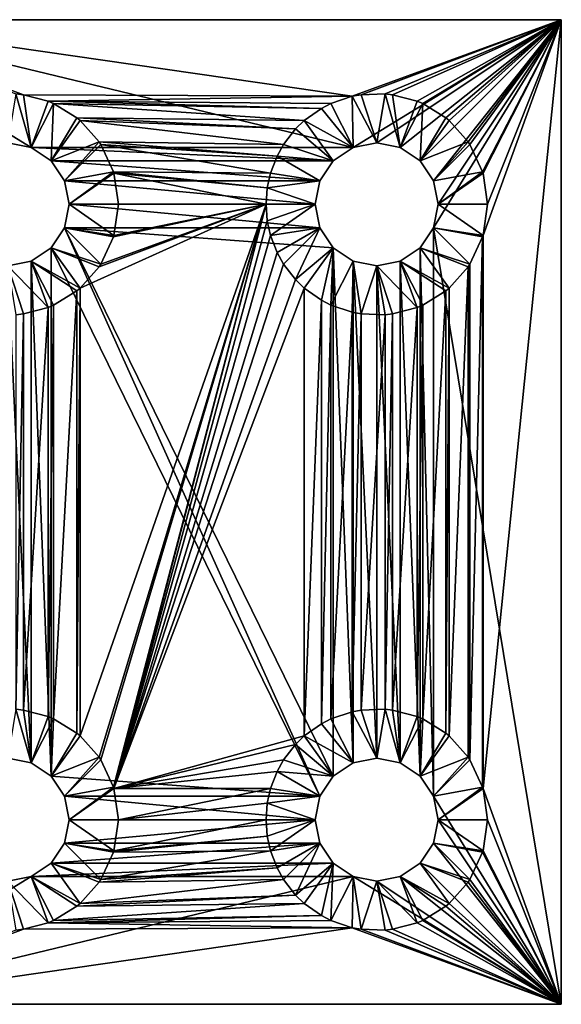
# Model space of a CAD drawing. Extents: x -50 to 50, y -20 to 20.
# Tile 4 of 4: x 28 to 50, y -20 to 20. Entities that reach past the tile are written whole.
import ezdxf

# ---------------------------------------------------------------- set-up
doc = ezdxf.new("R2010")
doc.units = 0
doc.header["$LTSCALE"] = 5
doc.linetypes.add('AUSGEZOGEN', pattern=[0])
doc.layers.add('LAYER0', color=7, linetype='CONTINUOUS')

msp = doc.modelspace()

# ---------------------------------------------------------------- linework, layer by layer
at = {"layer": 'LAYER0', "color": 8, "linetype": 'AUSGEZOGEN'}
for points in [[(20, 20, -25), (50, 20, -25), (20, 20, -35)], [(20, 20, -35), (50, 20, -25), (50, 20, -35)], [(28.14, 16.954, -25), (20, 20, -25), (27.836, 16.987, -25)], [(28.14, 16.954, -25), (41.499, 16.887, -25), (20, 20, -25)], [(20, 20, -25), (41.499, 16.887, -25), (50, 20, -25)], [(20, 20, -35), (41.543, 14.81, -35), (28.457, 14.81, -35)], [(27.5, 15, -35), (20, 20, -35), (28.457, 14.81, -35)], [(20, 20, -35), (50, 20, -35), (41.543, 14.81, -35)], [(50, 20, -25), (41.499, 16.887, -25), (41.86, 16.954, -25)], [(50, 20, -35), (42.5, 15, -35), (41.543, 14.81, -35)], [(42.836, 16.987, -25), (50, 20, -25), (41.86, 16.954, -25)], [(43.457, 14.81, -35), (42.5, 15, -35), (50, 20, -35)], [(42.836, 16.987, -25), (43.14, 16.954, -25), (50, 20, -25)], [(50, 20, -25), (43.14, 16.954, -25), (44.144, 16.689, -25)], [(43.457, 14.81, -35), (50, 20, -35), (44.268, 14.268, -35)], [(44.369, 16.593, -25), (50, 20, -25), (44.144, 16.689, -25)], [(50, 20, -35), (44.81, 13.457, -35), (44.268, 14.268, -35)], [(44.369, 16.593, -25), (45.306, 16.018, -25), (50, 20, -25)], [(50, 20, -35), (50, -20, -35), (44.81, 11.543, -35)], [(45, 12.5, -35), (50, 20, -35), (44.81, 11.543, -35)], [(45, 12.5, -35), (44.81, 13.457, -35), (50, 20, -35)], [(50, 20, -25), (45.306, 16.018, -25), (45.447, 15.901, -25)], [(46.218, 15.035, -25), (50, 20, -25), (45.447, 15.901, -25)], [(46.218, 15.035, -25), (46.286, 14.933, -25), (50, 20, -25)], [(50, 20, -25), (46.286, 14.933, -25), (46.8, 13.826, -25)], [(46.818, 13.768, -25), (50, 20, -25), (46.8, 13.826, -25)], [(46.818, -11.232, -25), (50, -20, -25), (50, 20, -25)], [(46.818, 11.232, -25), (50, 20, -25), (47, 12.5, -25)], [(46.818, 11.232, -25), (46.818, -11.232, -25), (50, 20, -25)], [(46.818, 13.768, -25), (47, 12.5, -25), (50, 20, -25)], [(50, 20, -25), (50, -20, -25), (50, 20, -35)], [(50, 20, -35), (50, -20, -25), (50, -20, -35)], [(28.457, 14.81, -27), (27.836, 16.987, -25), (27.5, 15, -27)], [(28.14, 16.954, -25), (27.836, 16.987, -25), (28.457, 14.81, -27)], [(28.14, 16.954, -25), (28.457, 14.81, -27), (29.144, 16.689, -25)], [(28.14, 16.954, -25), (29.144, 16.689, -25), (41.499, 16.887, -25)], [(41.499, 16.887, -25), (29.144, 16.689, -25), (40.631, 16.593, -25)], [(41.499, 16.887, -25), (40.631, 16.593, -25), (41.543, 14.81, -27)], [(41.499, 16.887, -25), (42.5, 15, -27), (41.86, 16.954, -25)], [(41.499, 16.887, -25), (41.543, 14.81, -27), (42.5, 15, -27)], [(42.5, 15, -27), (42.836, 16.987, -25), (41.86, 16.954, -25)], [(43.457, 14.81, -27), (42.836, 16.987, -25), (42.5, 15, -27)], [(43.14, 16.954, -25), (42.836, 16.987, -25), (43.457, 14.81, -27)], [(43.14, 16.954, -25), (43.457, 14.81, -27), (44.144, 16.689, -25)], [(28.457, 14.81, -27), (29.369, 16.593, -25), (29.144, 16.689, -25)], [(29.268, 14.268, -27), (29.369, 16.593, -25), (28.457, 14.81, -27)], [(40.631, 16.593, -25), (29.144, 16.689, -25), (40.25, 16.397, -25)], [(40.25, 16.397, -25), (29.144, 16.689, -25), (29.369, 16.593, -25)], [(30.306, 16.018, -25), (29.369, 16.593, -25), (29.268, 14.268, -27)], [(39.553, 15.901, -25), (29.369, 16.593, -25), (30.306, 16.018, -25)], [(39.553, 15.901, -25), (40.25, 16.397, -25), (29.369, 16.593, -25)], [(40.25, 16.397, -25), (41.543, 14.81, -27), (40.631, 16.593, -25)], [(43.457, 14.81, -27), (44.369, 16.593, -25), (44.144, 16.689, -25)], [(44.268, 14.268, -27), (44.369, 16.593, -25), (43.457, 14.81, -27)], [(45.306, 16.018, -25), (44.369, 16.593, -25), (44.268, 14.268, -27)], [(30.306, 16.018, -25), (29.268, 14.268, -27), (30.447, 15.901, -25)], [(39.201, 15.561, -25), (30.306, 16.018, -25), (30.447, 15.901, -25)], [(39.201, 15.561, -25), (39.553, 15.901, -25), (30.306, 16.018, -25)], [(40.25, 16.397, -25), (39.553, 15.901, -25), (41.543, 14.81, -27)], [(45.306, 16.018, -25), (44.268, 14.268, -27), (45.447, 15.901, -25)], [(29.268, 14.268, -27), (31.218, 15.035, -25), (30.447, 15.901, -25)], [(38.714, 14.933, -25), (30.447, 15.901, -25), (31.218, 15.035, -25)], [(38.714, 14.933, -25), (39.201, 15.561, -25), (30.447, 15.901, -25)], [(39.201, 15.561, -25), (40.732, 14.268, -27), (39.553, 15.901, -25)], [(39.553, 15.901, -25), (40.732, 14.268, -27), (41.543, 14.81, -27)], [(44.268, 14.268, -27), (46.218, 15.035, -25), (45.447, 15.901, -25)], [(38.714, 14.933, -25), (40.732, 14.268, -27), (39.201, 15.561, -25)], [(27.5, 15, -35), (28.457, 14.81, -27), (27.5, 15, -27)], [(27.5, 15, -35), (28.457, 14.81, -35), (28.457, 14.81, -27)], [(28.457, 14.81, -35), (29.268, 14.268, -27), (28.457, 14.81, -27)], [(28.457, 14.81, -35), (29.268, 14.268, -35), (29.268, 14.268, -27)], [(40.732, 14.268, -35), (29.268, 14.268, -35), (28.457, 14.81, -35)], [(41.543, 14.81, -35), (40.732, 14.268, -35), (28.457, 14.81, -35)], [(29.268, 14.268, -27), (29.81, 13.457, -27), (31.218, 15.035, -25)], [(29.81, 13.457, -27), (31.286, 14.933, -25), (31.218, 15.035, -25)], [(31.8, 13.826, -25), (31.286, 14.933, -25), (29.81, 13.457, -27)], [(38.446, 14.452, -25), (31.218, 15.035, -25), (31.286, 14.933, -25)], [(38.446, 14.452, -25), (38.714, 14.933, -25), (31.218, 15.035, -25)], [(38.182, 13.768, -25), (31.286, 14.933, -25), (31.8, 13.826, -25)], [(38.182, 13.768, -25), (38.446, 14.452, -25), (31.286, 14.933, -25)], [(38.446, 14.452, -25), (40.732, 14.268, -27), (38.714, 14.933, -25)], [(40.732, 14.268, -35), (41.543, 14.81, -27), (40.732, 14.268, -27)], [(40.732, 14.268, -35), (41.543, 14.81, -35), (41.543, 14.81, -27)], [(41.543, 14.81, -35), (42.5, 15, -27), (41.543, 14.81, -27)], [(41.543, 14.81, -35), (42.5, 15, -35), (42.5, 15, -27)], [(42.5, 15, -35), (43.457, 14.81, -27), (42.5, 15, -27)], [(42.5, 15, -35), (43.457, 14.81, -35), (43.457, 14.81, -27)], [(43.457, 14.81, -35), (44.268, 14.268, -27), (43.457, 14.81, -27)], [(43.457, 14.81, -35), (44.268, 14.268, -35), (44.268, 14.268, -27)], [(44.268, 14.268, -27), (44.81, 13.457, -27), (46.218, 15.035, -25)], [(44.81, 13.457, -27), (46.286, 14.933, -25), (46.218, 15.035, -25)], [(46.8, 13.826, -25), (46.286, 14.933, -25), (44.81, 13.457, -27)], [(40.19, 13.457, -27), (38.446, 14.452, -25), (38.182, 13.768, -25)], [(40.19, 13.457, -27), (40.732, 14.268, -27), (38.446, 14.452, -25)], [(29.268, 14.268, -35), (29.81, 13.457, -27), (29.268, 14.268, -27)], [(29.268, 14.268, -35), (29.81, 13.457, -35), (29.81, 13.457, -27)], [(40.19, 13.457, -35), (29.81, 13.457, -35), (29.268, 14.268, -35)], [(40.732, 14.268, -35), (40.19, 13.457, -35), (29.268, 14.268, -35)], [(40.19, 13.457, -35), (40.732, 14.268, -27), (40.19, 13.457, -27)], [(40.19, 13.457, -35), (40.732, 14.268, -35), (40.732, 14.268, -27)], [(44.268, 14.268, -35), (44.81, 13.457, -27), (44.268, 14.268, -27)], [(44.268, 14.268, -35), (44.81, 13.457, -35), (44.81, 13.457, -27)], [(31.8, 13.826, -25), (29.81, 13.457, -27), (30, 12.5, -27)], [(31.8, 13.826, -25), (30, 12.5, -27), (31.818, 13.768, -25)], [(30, 12.5, -27), (32, 12.5, -25), (31.818, 13.768, -25)], [(38.05, 13.171, -25), (31.8, 13.826, -25), (31.818, 13.768, -25)], [(38.05, 13.171, -25), (38.182, 13.768, -25), (31.8, 13.826, -25)], [(38, 12.5, -25), (31.818, 13.768, -25), (32, 12.5, -25)], [(38, 12.5, -25), (38.05, 13.171, -25), (31.818, 13.768, -25)], [(40.19, 13.457, -27), (38.182, 13.768, -25), (38.05, 13.171, -25)], [(46.8, 13.826, -25), (44.81, 13.457, -27), (45, 12.5, -27)], [(46.8, 13.826, -25), (45, 12.5, -27), (46.818, 13.768, -25)], [(45, 12.5, -27), (47, 12.5, -25), (46.818, 13.768, -25)], [(29.81, 13.457, -35), (30, 12.5, -27), (29.81, 13.457, -27)], [(29.81, 13.457, -35), (30, 12.5, -35), (30, 12.5, -27)], [(40, 12.5, -35), (30, 12.5, -35), (29.81, 13.457, -35)], [(40.19, 13.457, -35), (40, 12.5, -35), (29.81, 13.457, -35)], [(40.19, 13.457, -27), (38.05, 13.171, -25), (40, 12.5, -27)], [(40, 12.5, -35), (40.19, 13.457, -27), (40, 12.5, -27)], [(40, 12.5, -35), (40.19, 13.457, -35), (40.19, 13.457, -27)], [(44.81, 13.457, -35), (45, 12.5, -27), (44.81, 13.457, -27)], [(44.81, 13.457, -35), (45, 12.5, -35), (45, 12.5, -27)], [(38.05, 13.171, -25), (38, 12.5, -25), (40, 12.5, -27)], [(30, 12.5, -35), (29.81, 11.543, -27), (30, 12.5, -27)], [(30, 12.5, -35), (29.81, 11.543, -35), (29.81, 11.543, -27)], [(31.818, 11.232, -25), (30, 12.5, -27), (29.81, 11.543, -27)], [(29.81, 11.543, -35), (30, 12.5, -35), (40.19, 11.543, -35)], [(31.818, 11.232, -25), (32, 12.5, -25), (30, 12.5, -27)], [(40.19, 11.543, -35), (30, 12.5, -35), (40, 12.5, -35)], [(31.218, -9.965, -25), (38, 12.5, -25), (30.447, -9.099, -25)], [(30.447, -9.099, -25), (38, 12.5, -25), (30.447, 9.099, -25)], [(31.218, 9.965, -25), (30.447, 9.099, -25), (38, 12.5, -25)], [(31.286, -10.067, -25), (38, 12.5, -25), (31.218, -9.965, -25)], [(31.218, 9.965, -25), (38, 12.5, -25), (31.286, 10.067, -25)], [(31.8, -11.174, -25), (38, 12.5, -25), (31.286, -10.067, -25)], [(38, 12.5, -25), (31.8, 11.174, -25), (31.286, 10.067, -25)], [(31.818, -11.232, -25), (38, 12.5, -25), (31.8, -11.174, -25)], [(31.818, 11.232, -25), (31.8, 11.174, -25), (38, 12.5, -25)], [(38.05, 11.829, -25), (38, 12.5, -25), (31.818, -11.232, -25)], [(31.818, 11.232, -25), (38, 12.5, -25), (32, 12.5, -25)], [(38.05, 11.829, -25), (40, 12.5, -27), (38, 12.5, -25)], [(38.182, 11.232, -25), (40, 12.5, -27), (38.05, 11.829, -25)], [(40.19, 11.543, -27), (40, 12.5, -27), (38.182, 11.232, -25)], [(40.19, 11.543, -27), (40.19, 11.543, -35), (40, 12.5, -27)], [(40.19, 11.543, -35), (40, 12.5, -35), (40, 12.5, -27)], [(45, 12.5, -35), (44.81, 11.543, -27), (45, 12.5, -27)], [(45, 12.5, -35), (44.81, 11.543, -35), (44.81, 11.543, -27)], [(46.818, 11.232, -25), (45, 12.5, -27), (44.81, 11.543, -27)], [(46.818, 11.232, -25), (47, 12.5, -25), (45, 12.5, -27)], [(38.05, 11.829, -25), (31.818, -11.232, -25), (38.182, 11.232, -25)], [(29.81, 11.543, -35), (29.268, 10.732, -27), (29.81, 11.543, -27)], [(29.81, 11.543, -35), (29.268, 10.732, -35), (29.268, 10.732, -27)], [(29.81, 11.543, -27), (29.268, 10.732, -27), (31.286, 10.067, -25)], [(29.81, 11.543, -35), (40.19, -11.543, -35), (29.268, 10.732, -35)], [(29.81, 11.543, -27), (31.286, 10.067, -25), (31.8, 11.174, -25)], [(31.818, 11.232, -25), (29.81, 11.543, -27), (31.8, 11.174, -25)], [(29.81, 11.543, -35), (40.732, -10.732, -35), (40.19, -11.543, -35)], [(29.81, 11.543, -35), (40.732, 10.732, -35), (40.732, -10.732, -35)], [(29.81, 11.543, -35), (40.19, 11.543, -35), (40.732, 10.732, -35)], [(31.818, -11.232, -25), (38.446, 10.548, -25), (38.182, 11.232, -25)], [(38.446, 10.548, -25), (40.19, 11.543, -27), (38.182, 11.232, -25)], [(38.446, 10.548, -25), (38.714, 10.067, -25), (40.19, 11.543, -27)], [(40.19, 11.543, -27), (38.714, 10.067, -25), (39.201, 9.439, -25)], [(40.732, 10.732, -27), (40.19, 11.543, -27), (39.201, 9.439, -25)], [(40.19, 11.543, -27), (40.732, 10.732, -35), (40.19, 11.543, -35)], [(40.19, 11.543, -27), (40.732, 10.732, -27), (40.732, 10.732, -35)], [(44.81, 11.543, -35), (44.268, 10.732, -27), (44.81, 11.543, -27)], [(44.81, 11.543, -35), (44.268, 10.732, -35), (44.268, 10.732, -27)], [(44.81, 11.543, -27), (44.268, 10.732, -27), (46.286, 10.067, -25)], [(44.81, 11.543, -35), (44.81, -11.543, -35), (44.268, 10.732, -35)], [(44.81, 11.543, -27), (46.286, 10.067, -25), (46.8, 11.174, -25)], [(46.818, 11.232, -25), (44.81, 11.543, -27), (46.8, 11.174, -25)], [(44.81, 11.543, -35), (50, -20, -35), (44.81, -11.543, -35)], [(46.818, 11.232, -25), (46.8, -11.174, -25), (46.818, -11.232, -25)], [(46.818, 11.232, -25), (46.8, 11.174, -25), (46.8, -11.174, -25)], [(46.8, -11.174, -25), (46.8, 11.174, -25), (46.286, -10.067, -25)], [(46.286, -10.067, -25), (46.8, 11.174, -25), (46.286, 10.067, -25)], [(29.268, 10.732, -35), (28.457, 10.19, -27), (29.268, 10.732, -27)], [(29.268, 10.732, -35), (28.457, 10.19, -35), (28.457, 10.19, -27)], [(30.447, 9.099, -25), (29.268, 10.732, -27), (28.457, 10.19, -27)], [(29.268, 10.732, -35), (29.268, -10.732, -35), (28.457, 10.19, -35)], [(30.447, 9.099, -25), (31.218, 9.965, -25), (29.268, 10.732, -27)], [(29.268, 10.732, -27), (31.218, 9.965, -25), (31.286, 10.067, -25)], [(40.19, -11.543, -35), (29.268, -10.732, -35), (29.268, 10.732, -35)], [(38.714, 10.067, -25), (38.446, 10.548, -25), (31.818, -11.232, -25)], [(40.732, 10.732, -27), (39.201, 9.439, -25), (39.553, 9.099, -25)], [(40.25, 8.603, -25), (40.732, 10.732, -27), (39.553, 9.099, -25)], [(40.25, 8.603, -25), (40.631, 8.407, -25), (40.732, 10.732, -27)], [(40.732, 10.732, -27), (40.631, 8.407, -25), (41.543, 10.19, -27)], [(40.732, 10.732, -35), (40.732, 10.732, -27), (41.543, 10.19, -35)], [(41.543, 10.19, -35), (40.732, 10.732, -27), (41.543, 10.19, -27)], [(40.732, 10.732, -35), (41.543, -10.19, -35), (40.732, -10.732, -35)], [(40.732, 10.732, -35), (41.543, 10.19, -35), (41.543, -10.19, -35)], [(44.268, 10.732, -35), (43.457, 10.19, -27), (44.268, 10.732, -27)], [(44.268, 10.732, -35), (43.457, 10.19, -35), (43.457, 10.19, -27)], [(45.447, 9.099, -25), (44.268, 10.732, -27), (43.457, 10.19, -27)], [(44.268, 10.732, -35), (44.268, -10.732, -35), (43.457, 10.19, -35)], [(45.447, 9.099, -25), (46.218, 9.965, -25), (44.268, 10.732, -27)], [(44.268, 10.732, -27), (46.218, 9.965, -25), (46.286, 10.067, -25)], [(44.81, -11.543, -35), (44.268, -10.732, -35), (44.268, 10.732, -35)], [(28.457, 10.19, -35), (27.5, 10, -27), (28.457, 10.19, -27)], [(28.457, 10.19, -35), (27.5, 10, -35), (27.5, 10, -27)], [(29.144, 8.311, -25), (28.457, 10.19, -27), (27.5, 10, -27)], [(27.5, 10, -35), (28.457, 10.19, -35), (28.457, -10.19, -35)], [(27.5, 10, -27), (27.836, 8.013, -25), (28.14, 8.046, -25)], [(29.144, 8.311, -25), (27.5, 10, -27), (28.14, 8.046, -25)], [(27.5, 10, -35), (28.457, -10.19, -35), (27.5, -10, -35)], [(29.144, 8.311, -25), (29.369, 8.407, -25), (28.457, 10.19, -27)], [(28.457, 10.19, -27), (29.369, 8.407, -25), (30.306, 8.982, -25)], [(30.447, 9.099, -25), (28.457, 10.19, -27), (30.306, 8.982, -25)], [(28.457, 10.19, -35), (29.268, -10.732, -35), (28.457, -10.19, -35)], [(38.714, 10.067, -25), (31.818, -11.232, -25), (39.201, 9.439, -25)], [(41.543, 10.19, -27), (40.631, 8.407, -25), (41.499, 8.113, -25)], [(41.86, 8.046, -25), (41.543, 10.19, -27), (41.499, 8.113, -25)], [(42.5, 10, -35), (41.543, 10.19, -27), (42.5, 10, -27)], [(42.5, 10, -35), (41.543, 10.19, -35), (41.543, 10.19, -27)], [(41.86, 8.046, -25), (42.5, 10, -27), (41.543, 10.19, -27)], [(41.543, 10.19, -35), (42.5, -10, -35), (41.543, -10.19, -35)], [(41.543, 10.19, -35), (42.5, 10, -35), (42.5, -10, -35)], [(41.86, 8.046, -25), (42.836, 8.013, -25), (42.5, 10, -27)], [(43.457, 10.19, -35), (42.5, 10, -27), (43.457, 10.19, -27)], [(43.457, 10.19, -35), (42.5, 10, -35), (42.5, 10, -27)], [(44.144, 8.311, -25), (43.457, 10.19, -27), (42.5, 10, -27)], [(42.5, 10, -35), (43.457, 10.19, -35), (43.457, -10.19, -35)], [(42.5, 10, -27), (42.836, 8.013, -25), (43.14, 8.046, -25)], [(44.144, 8.311, -25), (42.5, 10, -27), (43.14, 8.046, -25)], [(42.5, 10, -35), (43.457, -10.19, -35), (42.5, -10, -35)], [(44.144, 8.311, -25), (44.369, 8.407, -25), (43.457, 10.19, -27)], [(43.457, 10.19, -27), (44.369, 8.407, -25), (45.306, 8.982, -25)], [(45.447, 9.099, -25), (43.457, 10.19, -27), (45.306, 8.982, -25)], [(43.457, 10.19, -35), (44.268, -10.732, -35), (43.457, -10.19, -35)], [(46.218, -9.965, -25), (46.286, 10.067, -25), (46.218, 9.965, -25)], [(46.218, -9.965, -25), (46.286, -10.067, -25), (46.286, 10.067, -25)], [(45.447, -9.099, -25), (46.218, 9.965, -25), (45.447, 9.099, -25)], [(45.447, -9.099, -25), (46.218, -9.965, -25), (46.218, 9.965, -25)], [(31.818, -11.232, -25), (39.553, 9.099, -25), (39.201, 9.439, -25)], [(29.369, -8.407, -25), (30.306, 8.982, -25), (29.369, 8.407, -25)], [(29.369, -8.407, -25), (30.306, -8.982, -25), (30.306, 8.982, -25)], [(30.306, -8.982, -25), (30.447, 9.099, -25), (30.306, 8.982, -25)], [(30.306, -8.982, -25), (30.447, -9.099, -25), (30.447, 9.099, -25)], [(39.553, 9.099, -25), (31.818, -11.232, -25), (39.553, -9.099, -25)], [(39.553, -9.099, -25), (40.25, 8.603, -25), (39.553, 9.099, -25)], [(44.369, -8.407, -25), (45.306, 8.982, -25), (44.369, 8.407, -25)], [(44.369, -8.407, -25), (45.306, -8.982, -25), (45.306, 8.982, -25)], [(45.306, -8.982, -25), (45.447, 9.099, -25), (45.306, 8.982, -25)], [(45.306, -8.982, -25), (45.447, -9.099, -25), (45.447, 9.099, -25)], [(29.144, -8.311, -25), (29.369, 8.407, -25), (29.144, 8.311, -25)], [(29.144, -8.311, -25), (29.369, -8.407, -25), (29.369, 8.407, -25)], [(39.553, -9.099, -25), (40.25, -8.603, -25), (40.25, 8.603, -25)], [(40.25, -8.603, -25), (40.631, 8.407, -25), (40.25, 8.603, -25)], [(40.25, -8.603, -25), (40.631, -8.407, -25), (40.631, 8.407, -25)], [(40.631, -8.407, -25), (41.499, 8.113, -25), (40.631, 8.407, -25)], [(44.144, -8.311, -25), (44.369, 8.407, -25), (44.144, 8.311, -25)], [(44.144, -8.311, -25), (44.369, -8.407, -25), (44.369, 8.407, -25)], [(27.836, -8.013, -25), (28.14, 8.046, -25), (27.836, 8.013, -25)], [(27.836, -8.013, -25), (28.14, -8.046, -25), (28.14, 8.046, -25)], [(28.14, -8.046, -25), (29.144, 8.311, -25), (28.14, 8.046, -25)], [(28.14, -8.046, -25), (29.144, -8.311, -25), (29.144, 8.311, -25)], [(40.631, -8.407, -25), (41.499, -8.113, -25), (41.499, 8.113, -25)], [(41.499, -8.113, -25), (41.86, 8.046, -25), (41.499, 8.113, -25)], [(41.499, -8.113, -25), (41.86, -8.046, -25), (41.86, 8.046, -25)], [(41.86, -8.046, -25), (42.836, 8.013, -25), (41.86, 8.046, -25)], [(41.86, -8.046, -25), (42.836, -8.013, -25), (42.836, 8.013, -25)], [(42.836, -8.013, -25), (43.14, 8.046, -25), (42.836, 8.013, -25)], [(42.836, -8.013, -25), (43.14, -8.046, -25), (43.14, 8.046, -25)], [(43.14, -8.046, -25), (44.144, 8.311, -25), (43.14, 8.046, -25)], [(43.14, -8.046, -25), (44.144, -8.311, -25), (44.144, 8.311, -25)], [(28.457, -10.19, -27), (27.836, -8.013, -25), (27.5, -10, -27)], [(28.14, -8.046, -25), (27.836, -8.013, -25), (28.457, -10.19, -27)], [(28.14, -8.046, -25), (28.457, -10.19, -27), (29.144, -8.311, -25)], [(28.457, -10.19, -27), (29.369, -8.407, -25), (29.144, -8.311, -25)], [(41.499, -8.113, -25), (40.631, -8.407, -25), (41.543, -10.19, -27)], [(41.499, -8.113, -25), (42.5, -10, -27), (41.86, -8.046, -25)], [(41.499, -8.113, -25), (41.543, -10.19, -27), (42.5, -10, -27)], [(42.5, -10, -27), (42.836, -8.013, -25), (41.86, -8.046, -25)], [(43.457, -10.19, -27), (42.836, -8.013, -25), (42.5, -10, -27)], [(43.14, -8.046, -25), (42.836, -8.013, -25), (43.457, -10.19, -27)], [(43.14, -8.046, -25), (43.457, -10.19, -27), (44.144, -8.311, -25)], [(43.457, -10.19, -27), (44.369, -8.407, -25), (44.144, -8.311, -25)], [(29.268, -10.732, -27), (29.369, -8.407, -25), (28.457, -10.19, -27)], [(30.306, -8.982, -25), (29.369, -8.407, -25), (29.268, -10.732, -27)], [(40.25, -8.603, -25), (39.553, -9.099, -25), (41.543, -10.19, -27)], [(40.25, -8.603, -25), (41.543, -10.19, -27), (40.631, -8.407, -25)], [(44.268, -10.732, -27), (44.369, -8.407, -25), (43.457, -10.19, -27)], [(45.306, -8.982, -25), (44.369, -8.407, -25), (44.268, -10.732, -27)], [(30.306, -8.982, -25), (29.268, -10.732, -27), (30.447, -9.099, -25)], [(29.268, -10.732, -27), (31.218, -9.965, -25), (30.447, -9.099, -25)], [(31.818, -11.232, -25), (39.201, -9.439, -25), (39.553, -9.099, -25)], [(39.201, -9.439, -25), (40.732, -10.732, -27), (39.553, -9.099, -25)], [(39.553, -9.099, -25), (40.732, -10.732, -27), (41.543, -10.19, -27)], [(45.306, -8.982, -25), (44.268, -10.732, -27), (45.447, -9.099, -25)], [(44.268, -10.732, -27), (46.218, -9.965, -25), (45.447, -9.099, -25)], [(38.714, -10.067, -25), (39.201, -9.439, -25), (31.818, -11.232, -25)], [(38.714, -10.067, -25), (40.732, -10.732, -27), (39.201, -9.439, -25)], [(27.5, -10, -35), (28.457, -10.19, -27), (27.5, -10, -27)], [(27.5, -10, -35), (28.457, -10.19, -35), (28.457, -10.19, -27)], [(29.268, -10.732, -27), (29.81, -11.543, -27), (31.218, -9.965, -25)], [(29.81, -11.543, -27), (31.286, -10.067, -25), (31.218, -9.965, -25)], [(41.543, -10.19, -35), (42.5, -10, -27), (41.543, -10.19, -27)], [(41.543, -10.19, -35), (42.5, -10, -35), (42.5, -10, -27)], [(42.5, -10, -35), (43.457, -10.19, -27), (42.5, -10, -27)], [(42.5, -10, -35), (43.457, -10.19, -35), (43.457, -10.19, -27)], [(44.268, -10.732, -27), (44.81, -11.543, -27), (46.218, -9.965, -25)], [(44.81, -11.543, -27), (46.286, -10.067, -25), (46.218, -9.965, -25)], [(28.457, -10.19, -35), (29.268, -10.732, -27), (28.457, -10.19, -27)], [(28.457, -10.19, -35), (29.268, -10.732, -35), (29.268, -10.732, -27)], [(31.8, -11.174, -25), (31.286, -10.067, -25), (29.81, -11.543, -27)], [(38.714, -10.067, -25), (31.818, -11.232, -25), (38.446, -10.548, -25)], [(38.446, -10.548, -25), (40.732, -10.732, -27), (38.714, -10.067, -25)], [(40.732, -10.732, -35), (41.543, -10.19, -27), (40.732, -10.732, -27)], [(40.732, -10.732, -35), (41.543, -10.19, -35), (41.543, -10.19, -27)], [(43.457, -10.19, -35), (44.268, -10.732, -27), (43.457, -10.19, -27)], [(43.457, -10.19, -35), (44.268, -10.732, -35), (44.268, -10.732, -27)], [(46.8, -11.174, -25), (46.286, -10.067, -25), (44.81, -11.543, -27)], [(29.268, -10.732, -35), (29.81, -11.543, -27), (29.268, -10.732, -27)], [(29.268, -10.732, -35), (29.81, -11.543, -35), (29.81, -11.543, -27)], [(29.81, -11.543, -35), (29.268, -10.732, -35), (40.19, -11.543, -35)], [(31.818, -11.232, -25), (38.182, -11.232, -25), (38.446, -10.548, -25)], [(40.19, -11.543, -27), (38.446, -10.548, -25), (38.182, -11.232, -25)], [(40.19, -11.543, -27), (40.732, -10.732, -27), (38.446, -10.548, -25)], [(40.19, -11.543, -35), (40.732, -10.732, -27), (40.19, -11.543, -27)], [(40.19, -11.543, -35), (40.732, -10.732, -35), (40.732, -10.732, -27)], [(44.268, -10.732, -35), (44.81, -11.543, -27), (44.268, -10.732, -27)], [(44.268, -10.732, -35), (44.81, -11.543, -35), (44.81, -11.543, -27)], [(31.8, -11.174, -25), (29.81, -11.543, -27), (30, -12.5, -27)], [(31.8, -11.174, -25), (30, -12.5, -27), (31.818, -11.232, -25)], [(46.8, -11.174, -25), (44.81, -11.543, -27), (45, -12.5, -27)], [(46.8, -11.174, -25), (45, -12.5, -27), (46.818, -11.232, -25)], [(29.81, -11.543, -35), (30, -12.5, -27), (29.81, -11.543, -27)], [(29.81, -11.543, -35), (30, -12.5, -35), (30, -12.5, -27)], [(29.81, -11.543, -35), (40, -12.5, -35), (30, -12.5, -35)], [(29.81, -11.543, -35), (40.19, -11.543, -35), (40, -12.5, -35)], [(30, -12.5, -27), (32, -12.5, -25), (31.818, -11.232, -25)], [(32, -12.5, -25), (38.182, -11.232, -25), (31.818, -11.232, -25)], [(38.05, -11.829, -25), (38.182, -11.232, -25), (32, -12.5, -25)], [(40.19, -11.543, -27), (38.182, -11.232, -25), (38.05, -11.829, -25)], [(40.19, -11.543, -27), (38.05, -11.829, -25), (40, -12.5, -27)], [(40, -12.5, -35), (40.19, -11.543, -27), (40, -12.5, -27)], [(40, -12.5, -35), (40.19, -11.543, -35), (40.19, -11.543, -27)], [(44.81, -11.543, -35), (45, -12.5, -27), (44.81, -11.543, -27)], [(44.81, -11.543, -35), (45, -12.5, -35), (45, -12.5, -27)], [(44.81, -11.543, -35), (50, -20, -35), (45, -12.5, -35)], [(45, -12.5, -27), (47, -12.5, -25), (46.818, -11.232, -25)], [(47, -12.5, -25), (50, -20, -25), (46.818, -11.232, -25)], [(38, -12.5, -25), (38.05, -11.829, -25), (32, -12.5, -25)], [(38.05, -11.829, -25), (38, -12.5, -25), (40, -12.5, -27)], [(30, -12.5, -35), (29.81, -13.457, -27), (30, -12.5, -27)], [(30, -12.5, -35), (29.81, -13.457, -35), (29.81, -13.457, -27)], [(31.818, -13.768, -25), (30, -12.5, -27), (29.81, -13.457, -27)], [(40, -12.5, -35), (29.81, -13.457, -35), (30, -12.5, -35)], [(40, -12.5, -35), (40.19, -13.457, -35), (29.81, -13.457, -35)], [(31.818, -13.768, -25), (32, -12.5, -25), (30, -12.5, -27)], [(31.818, -13.768, -25), (38, -12.5, -25), (32, -12.5, -25)], [(31.818, -13.768, -25), (38.05, -13.171, -25), (38, -12.5, -25)], [(38.05, -13.171, -25), (40, -12.5, -27), (38, -12.5, -25)], [(38.182, -13.768, -25), (40, -12.5, -27), (38.05, -13.171, -25)], [(40.19, -13.457, -27), (40, -12.5, -27), (38.182, -13.768, -25)], [(40.19, -13.457, -27), (40.19, -13.457, -35), (40, -12.5, -27)], [(40.19, -13.457, -35), (40, -12.5, -35), (40, -12.5, -27)], [(45, -12.5, -35), (44.81, -13.457, -27), (45, -12.5, -27)], [(45, -12.5, -35), (44.81, -13.457, -35), (44.81, -13.457, -27)], [(46.818, -13.768, -25), (45, -12.5, -27), (44.81, -13.457, -27)], [(45, -12.5, -35), (50, -20, -35), (44.81, -13.457, -35)], [(46.818, -13.768, -25), (47, -12.5, -25), (45, -12.5, -27)], [(46.818, -13.768, -25), (50, -20, -25), (47, -12.5, -25)], [(31.818, -13.768, -25), (31.8, -13.826, -25), (38.05, -13.171, -25)], [(38.05, -13.171, -25), (31.8, -13.826, -25), (38.182, -13.768, -25)], [(29.81, -13.457, -35), (29.268, -14.268, -27), (29.81, -13.457, -27)], [(29.81, -13.457, -35), (29.268, -14.268, -35), (29.268, -14.268, -27)], [(29.81, -13.457, -27), (29.268, -14.268, -27), (31.286, -14.933, -25)], [(40.732, -14.268, -35), (29.268, -14.268, -35), (40.19, -13.457, -35)], [(40.19, -13.457, -35), (29.268, -14.268, -35), (29.81, -13.457, -35)], [(29.81, -13.457, -27), (31.286, -14.933, -25), (31.8, -13.826, -25)], [(31.818, -13.768, -25), (29.81, -13.457, -27), (31.8, -13.826, -25)], [(38.446, -14.452, -25), (40.19, -13.457, -27), (38.182, -13.768, -25)], [(38.446, -14.452, -25), (38.714, -14.933, -25), (40.19, -13.457, -27)], [(40.19, -13.457, -27), (38.714, -14.933, -25), (39.201, -15.561, -25)], [(40.732, -14.268, -27), (40.19, -13.457, -27), (39.201, -15.561, -25)], [(40.19, -13.457, -27), (40.732, -14.268, -35), (40.19, -13.457, -35)], [(40.19, -13.457, -27), (40.732, -14.268, -27), (40.732, -14.268, -35)], [(44.81, -13.457, -35), (44.268, -14.268, -27), (44.81, -13.457, -27)], [(44.81, -13.457, -35), (44.268, -14.268, -35), (44.268, -14.268, -27)], [(44.81, -13.457, -27), (44.268, -14.268, -27), (46.286, -14.933, -25)], [(44.81, -13.457, -35), (50, -20, -35), (44.268, -14.268, -35)], [(44.81, -13.457, -27), (46.286, -14.933, -25), (46.8, -13.826, -25)], [(46.818, -13.768, -25), (44.81, -13.457, -27), (46.8, -13.826, -25)], [(38.182, -13.768, -25), (31.8, -13.826, -25), (31.286, -14.933, -25)], [(38.446, -14.452, -25), (38.182, -13.768, -25), (31.286, -14.933, -25)], [(46.286, -14.933, -25), (50, -20, -25), (46.8, -13.826, -25)], [(46.8, -13.826, -25), (50, -20, -25), (46.818, -13.768, -25)], [(29.268, -14.268, -35), (28.457, -14.81, -27), (29.268, -14.268, -27)], [(29.268, -14.268, -35), (28.457, -14.81, -35), (28.457, -14.81, -27)], [(30.447, -15.901, -25), (29.268, -14.268, -27), (28.457, -14.81, -27)], [(28.457, -14.81, -35), (40.732, -14.268, -35), (41.543, -14.81, -35)], [(28.457, -14.81, -35), (29.268, -14.268, -35), (40.732, -14.268, -35)], [(30.447, -15.901, -25), (31.218, -15.035, -25), (29.268, -14.268, -27)], [(29.268, -14.268, -27), (31.218, -15.035, -25), (31.286, -14.933, -25)], [(40.732, -14.268, -27), (39.201, -15.561, -25), (39.553, -15.901, -25)], [(40.25, -16.397, -25), (40.732, -14.268, -27), (39.553, -15.901, -25)], [(40.25, -16.397, -25), (40.631, -16.593, -25), (40.732, -14.268, -27)], [(40.732, -14.268, -27), (40.631, -16.593, -25), (41.543, -14.81, -27)], [(40.732, -14.268, -35), (40.732, -14.268, -27), (41.543, -14.81, -35)], [(41.543, -14.81, -35), (40.732, -14.268, -27), (41.543, -14.81, -27)], [(44.268, -14.268, -35), (43.457, -14.81, -27), (44.268, -14.268, -27)], [(44.268, -14.268, -35), (43.457, -14.81, -35), (43.457, -14.81, -27)], [(45.447, -15.901, -25), (44.268, -14.268, -27), (43.457, -14.81, -27)], [(44.268, -14.268, -35), (50, -20, -35), (43.457, -14.81, -35)], [(45.447, -15.901, -25), (46.218, -15.035, -25), (44.268, -14.268, -27)], [(44.268, -14.268, -27), (46.218, -15.035, -25), (46.286, -14.933, -25)], [(38.446, -14.452, -25), (31.286, -14.933, -25), (31.218, -15.035, -25)], [(38.714, -14.933, -25), (38.446, -14.452, -25), (31.218, -15.035, -25)], [(41.543, -14.81, -35), (50, -20, -35), (20, -20, -35)], [(28.457, -14.81, -35), (20, -20, -35), (27.5, -15, -35)], [(28.457, -14.81, -35), (41.543, -14.81, -35), (20, -20, -35)], [(28.457, -14.81, -35), (27.5, -15, -27), (28.457, -14.81, -27)], [(28.457, -14.81, -35), (27.5, -15, -35), (27.5, -15, -27)], [(29.144, -16.689, -25), (28.457, -14.81, -27), (27.5, -15, -27)], [(27.5, -15, -27), (27.836, -16.987, -25), (28.14, -16.954, -25)], [(29.144, -16.689, -25), (27.5, -15, -27), (28.14, -16.954, -25)], [(29.144, -16.689, -25), (29.369, -16.593, -25), (28.457, -14.81, -27)], [(28.457, -14.81, -27), (29.369, -16.593, -25), (30.306, -16.018, -25)], [(30.447, -15.901, -25), (28.457, -14.81, -27), (30.306, -16.018, -25)], [(38.714, -14.933, -25), (31.218, -15.035, -25), (30.447, -15.901, -25)], [(39.201, -15.561, -25), (38.714, -14.933, -25), (30.447, -15.901, -25)], [(41.543, -14.81, -27), (40.631, -16.593, -25), (41.499, -16.887, -25)], [(41.86, -16.954, -25), (41.543, -14.81, -27), (41.499, -16.887, -25)], [(42.5, -15, -35), (41.543, -14.81, -27), (42.5, -15, -27)], [(42.5, -15, -35), (41.543, -14.81, -35), (41.543, -14.81, -27)], [(41.86, -16.954, -25), (42.5, -15, -27), (41.543, -14.81, -27)], [(42.5, -15, -35), (50, -20, -35), (41.543, -14.81, -35)], [(41.86, -16.954, -25), (42.836, -16.987, -25), (42.5, -15, -27)], [(43.457, -14.81, -35), (42.5, -15, -27), (43.457, -14.81, -27)], [(43.457, -14.81, -35), (42.5, -15, -35), (42.5, -15, -27)], [(44.144, -16.689, -25), (43.457, -14.81, -27), (42.5, -15, -27)], [(43.457, -14.81, -35), (50, -20, -35), (42.5, -15, -35)], [(42.5, -15, -27), (42.836, -16.987, -25), (43.14, -16.954, -25)], [(44.144, -16.689, -25), (42.5, -15, -27), (43.14, -16.954, -25)], [(44.144, -16.689, -25), (44.369, -16.593, -25), (43.457, -14.81, -27)], [(43.457, -14.81, -27), (44.369, -16.593, -25), (45.306, -16.018, -25)], [(45.447, -15.901, -25), (43.457, -14.81, -27), (45.306, -16.018, -25)], [(45.447, -15.901, -25), (50, -20, -25), (46.218, -15.035, -25)], [(46.218, -15.035, -25), (50, -20, -25), (46.286, -14.933, -25)], [(39.201, -15.561, -25), (30.447, -15.901, -25), (30.306, -16.018, -25)], [(39.553, -15.901, -25), (39.201, -15.561, -25), (30.306, -16.018, -25)], [(39.553, -15.901, -25), (30.306, -16.018, -25), (29.369, -16.593, -25)], [(40.25, -16.397, -25), (39.553, -15.901, -25), (29.369, -16.593, -25)], [(45.306, -16.018, -25), (50, -20, -25), (45.447, -15.901, -25)], [(40.25, -16.397, -25), (29.369, -16.593, -25), (29.144, -16.689, -25)], [(40.631, -16.593, -25), (40.25, -16.397, -25), (29.144, -16.689, -25)], [(44.369, -16.593, -25), (50, -20, -25), (45.306, -16.018, -25)], [(29.144, -16.689, -25), (28.14, -16.954, -25), (41.499, -16.887, -25)], [(40.631, -16.593, -25), (29.144, -16.689, -25), (41.499, -16.887, -25)], [(43.14, -16.954, -25), (50, -20, -25), (44.144, -16.689, -25)], [(44.144, -16.689, -25), (50, -20, -25), (44.369, -16.593, -25)], [(20, -20, -25), (41.499, -16.887, -25), (28.14, -16.954, -25)], [(20, -20, -25), (50, -20, -25), (41.499, -16.887, -25)], [(20, -20, -25), (28.14, -16.954, -25), (27.836, -16.987, -25)], [(41.499, -16.887, -25), (50, -20, -25), (41.86, -16.954, -25)], [(41.86, -16.954, -25), (50, -20, -25), (42.836, -16.987, -25)], [(42.836, -16.987, -25), (50, -20, -25), (43.14, -16.954, -25)], [(50, -20, -25), (20, -20, -35), (50, -20, -35)], [(50, -20, -25), (20, -20, -25), (20, -20, -35)]]:
    msp.add_3dface(points, dxfattribs=at)

doc.saveas('drawing.dxf')
